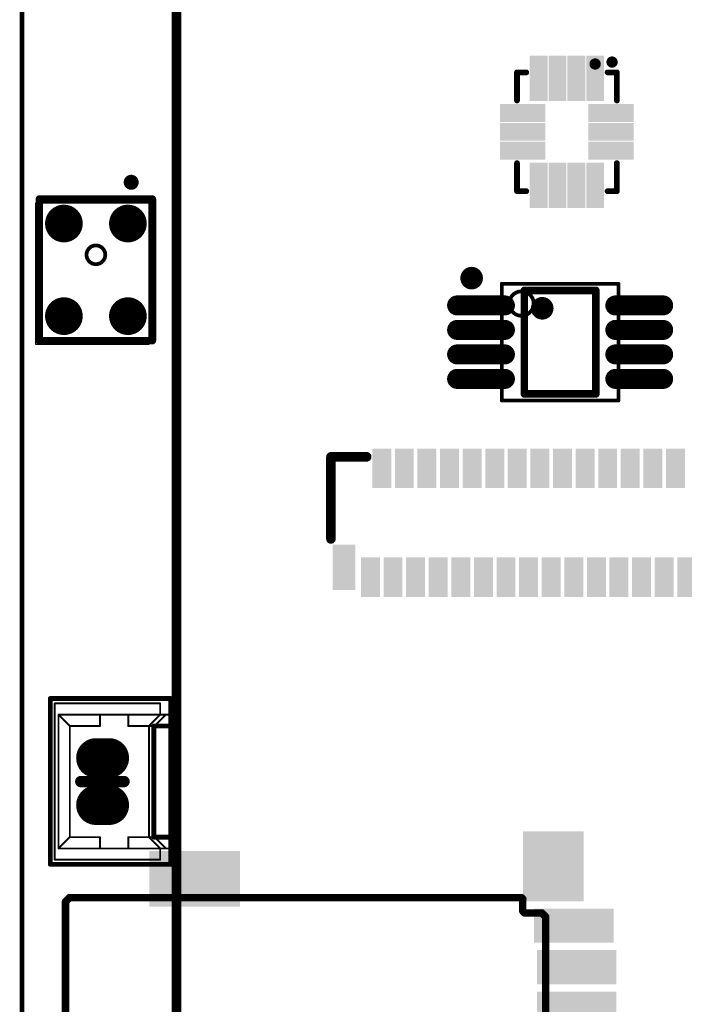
# Model space of a CAD drawing. Header units: millimetres. Extents: x 6.83 to 8, y 14.94 to 18.7.
# Tile 4 of 11: x 6.83 to 7.53, y 15.97 to 17. Entities that reach past the tile are written whole.
import ezdxf

# ---------------------------------------------------------------- set-up
doc = ezdxf.new("R2010")
doc.units = ezdxf.units.MM
doc.header["$MEASUREMENT"] = 0
for name, color, linetype in [('BottomLayer', 5, 'Continuous'), ('BottomOverlay', 54, 'Continuous'), ('BottomSolder', 6, 'Continuous'), ('KeepOutLayer', 6, 'Continuous'), ('Mechanical13', 56, 'Continuous'), ('Mechanical15', 56, 'Continuous'), ('MidLayer1', 16, 'Continuous'), ('MidLayer2', 76, 'Continuous'), ('MultiLayer', 9, 'Continuous'), ('TopLayer', 1, 'Continuous'), ('TopOverlay', 2, 'Continuous'), ('TopPaste', 8, 'Continuous'), ('TopSolder', 216, 'Continuous')]:
    doc.layers.add(name, color=color, linetype=linetype)

# ---------------------------------------------------------------- blocks, each defined once
blk = doc.blocks.new('BATTERY_BOX18650_DIP_____B_2')
at = {"layer": 'BottomOverlay', "const_width": 0.01}
blk.add_lwpolyline([(1.5074, 0.4114), (-1.5276, 0.4114)], dxfattribs=at)
blk = doc.blocks.new('TF_1_7')
at = {"layer": 'TopLayer'}
for points in [[(0.1905, 0.2893), (0.1905, 0.3393), (0.1039, 0.2893), (0.1039, 0.3393)], [(-0.2032, 0.2437), (-0.2032, 0.3087), (-0.2583, 0.2437), (-0.2583, 0.3087)], [(-0.2146, 0.0787), (-0.2146, 0.1063), (-0.2896, 0.0787), (-0.2896, 0.1063)], [(-0.2146, 0.0354), (-0.2146, 0.063), (-0.2896, 0.0354), (-0.2896, 0.063)], [(-0.2146, -0.0079), (-0.2146, 0.0197), (-0.2896, -0.0079), (-0.2896, 0.0197)], [(-0.2146, -0.0512), (-0.2146, -0.0236), (-0.2896, -0.0512), (-0.2896, -0.0236)], [(-0.2146, -0.0945), (-0.2146, -0.0669), (-0.2896, -0.0945), (-0.2896, -0.0669)], [(-0.2146, -0.1378), (-0.2146, -0.1102), (-0.2896, -0.1378), (-0.2896, -0.1102)], [(-0.2146, -0.1811), (-0.2146, -0.1535), (-0.2896, -0.1811), (-0.2896, -0.1535)], [(-0.2146, -0.2244), (-0.2146, -0.1968), (-0.2896, -0.2244), (-0.2896, -0.1968)], [(-0.2116, -0.2677), (-0.2116, -0.2402), (-0.2866, -0.2677), (-0.2866, -0.2402)], [(-0.2001, -0.3485), (-0.2001, -0.2835), (-0.2553, -0.3485), (-0.2553, -0.2835)], [(0.1905, -0.328), (0.1905, -0.278), (0.1039, -0.328), (0.1039, -0.278)]]:
    blk.add_solid(points, dxfattribs=at)
at = {"layer": 'TopOverlay', "const_width": 0.00787}
for points in [[(0.3235, 0.2854), (-0.1817, 0.2848)], [(-0.1817, 0.2848), (-0.1817, 0.2448)], [(0.3243, 0.2846), (0.3243, 0.0428)], [(-0.1817, 0.2448), (-0.1897, 0.2368)], [(-0.2197, 0.2368), (-0.2197, -0.2632)], [(-0.1897, 0.2368), (-0.2197, 0.2368)], [(0.3243, 0.0428), (0.2823, 0.0008)], [(0.2823, 0.0008), (0.2823, -0.2792)], [(-0.2157, -0.2672), (-0.2197, -0.2632)], [(-0.1977, -0.2672), (-0.2157, -0.2672)], [(-0.1957, -0.2692), (-0.1977, -0.2672)], [(-0.1957, -0.2692), (-0.1957, -0.282)], [(0.2823, -0.2792), (0.2783, -0.2832)], [(-0.1946, -0.2832), (-0.1957, -0.282)], [(0.2783, -0.2832), (-0.1946, -0.2832)]]:
    blk.add_lwpolyline(points, dxfattribs=at)
at = {"layer": 'TopOverlay', "const_width": 0.00394}
for points in [[(-0.1837, 0.2848, 1), (-0.1798, 0.2848, 1)], [(-0.1837, 0.2848, 1), (-0.1798, 0.2848, 1)], [(0.3215, 0.2854, 1), (0.3254, 0.2854, 1)], [(0.3223, 0.2846, 1), (0.3262, 0.2846, 1)], [(-0.1837, 0.2448, 1), (-0.1798, 0.2448, 1)], [(-0.1837, 0.2448, 1), (-0.1798, 0.2448, 1)], [(-0.2217, 0.2368, 1), (-0.2178, 0.2368, 1)], [(-0.2217, 0.2368, 1), (-0.2178, 0.2368, 1)], [(-0.1917, 0.2368, 1), (-0.1878, 0.2368, 1)], [(-0.1917, 0.2368, 1), (-0.1878, 0.2368, 1)], [(0.3223, 0.0428, 1), (0.3262, 0.0428, 1)], [(0.3223, 0.0428, 1), (0.3262, 0.0428, 1)], [(0.2803, 0.0008, 1), (0.2842, 0.0008, 1)], [(0.2803, 0.0008, 1), (0.2842, 0.0008, 1)], [(-0.2217, -0.2632, 1), (-0.2178, -0.2632, 1)], [(-0.2217, -0.2632, 1), (-0.2178, -0.2632, 1)], [(-0.2177, -0.2672, 1), (-0.2138, -0.2672, 1)], [(-0.2177, -0.2672, 1), (-0.2138, -0.2672, 1)], [(-0.1997, -0.2672, 1), (-0.1958, -0.2672, 1)], [(-0.1997, -0.2672, 1), (-0.1958, -0.2672, 1)], [(-0.1977, -0.2692, 1), (-0.1938, -0.2692, 1)], [(-0.1977, -0.2692, 1), (-0.1938, -0.2692, 1)], [(0.2803, -0.2792, 1), (0.2842, -0.2792, 1)], [(0.2803, -0.2792, 1), (0.2842, -0.2792, 1)], [(-0.1977, -0.282, 1), (-0.1938, -0.282, 1)], [(-0.1977, -0.282, 1), (-0.1938, -0.282, 1)], [(-0.1965, -0.2832, 1), (-0.1926, -0.2832, 1)], [(-0.1965, -0.2832, 1), (-0.1926, -0.2832, 1)], [(0.2763, -0.2832, 1), (0.2802, -0.2832, 1)], [(0.2763, -0.2832, 1), (0.2802, -0.2832, 1)]]:
    blk.add_lwpolyline(points, format="xyb", close=True, dxfattribs=at)
at = {"layer": 'TopPaste'}
for points in [[(0.1905, 0.2893), (0.1905, 0.3393), (0.1039, 0.2893), (0.1039, 0.3393)], [(-0.2032, 0.2437), (-0.2032, 0.3087), (-0.2583, 0.2437), (-0.2583, 0.3087)], [(-0.2146, 0.0787), (-0.2146, 0.1063), (-0.2896, 0.0787), (-0.2896, 0.1063)], [(-0.2146, 0.0354), (-0.2146, 0.063), (-0.2896, 0.0354), (-0.2896, 0.063)], [(-0.2146, -0.0079), (-0.2146, 0.0197), (-0.2896, -0.0079), (-0.2896, 0.0197)], [(-0.2146, -0.0512), (-0.2146, -0.0236), (-0.2896, -0.0512), (-0.2896, -0.0236)], [(-0.2146, -0.0945), (-0.2146, -0.0669), (-0.2896, -0.0945), (-0.2896, -0.0669)], [(-0.2146, -0.1378), (-0.2146, -0.1102), (-0.2896, -0.1378), (-0.2896, -0.1102)], [(-0.2146, -0.1811), (-0.2146, -0.1535), (-0.2896, -0.1811), (-0.2896, -0.1535)], [(-0.2146, -0.2244), (-0.2146, -0.1968), (-0.2896, -0.2244), (-0.2896, -0.1968)], [(-0.2116, -0.2677), (-0.2116, -0.2402), (-0.2866, -0.2677), (-0.2866, -0.2402)], [(-0.2001, -0.3485), (-0.2001, -0.2835), (-0.2553, -0.3485), (-0.2553, -0.2835)], [(0.1905, -0.328), (0.1905, -0.278), (0.1039, -0.328), (0.1039, -0.278)]]:
    blk.add_solid(points, dxfattribs=at)
at = {"layer": 'TopSolder'}
for points in [[(0.1945, 0.2853), (0.1945, 0.3433), (0.0999, 0.2853), (0.0999, 0.3433)], [(-0.1992, 0.2397), (-0.1992, 0.3127), (-0.2623, 0.2397), (-0.2623, 0.3127)], [(-0.2106, 0.0747), (-0.2106, 0.1103), (-0.2936, 0.0747), (-0.2936, 0.1103)], [(-0.2106, 0.0314), (-0.2106, 0.067), (-0.2936, 0.0314), (-0.2936, 0.067)], [(-0.2106, -0.0119), (-0.2106, 0.0237), (-0.2936, -0.0119), (-0.2936, 0.0237)], [(-0.2106, -0.0552), (-0.2106, -0.0196), (-0.2936, -0.0552), (-0.2936, -0.0196)], [(-0.2106, -0.0985), (-0.2106, -0.0629), (-0.2936, -0.0985), (-0.2936, -0.0629)], [(-0.2106, -0.1418), (-0.2106, -0.1062), (-0.2936, -0.1418), (-0.2936, -0.1062)], [(-0.2106, -0.1851), (-0.2106, -0.1495), (-0.2936, -0.1851), (-0.2936, -0.1495)], [(-0.2106, -0.2284), (-0.2106, -0.1928), (-0.2936, -0.2284), (-0.2936, -0.1928)], [(-0.2076, -0.2717), (-0.2076, -0.2362), (-0.2906, -0.2717), (-0.2906, -0.2362)], [(0.1945, -0.332), (0.1945, -0.274), (0.0999, -0.332), (0.0999, -0.274)], [(-0.1961, -0.3525), (-0.1961, -0.2795), (-0.2593, -0.3525), (-0.2593, -0.2795)]]:
    blk.add_solid(points, dxfattribs=at)
blk = doc.blocks.new('QMI8658C_10')
at = {"layer": 'Mechanical15'}
for points, const_width in [([(0.0738, -0.0295, 1), (0.0679, -0.0295, 1)], 0.00591), ([(0.0664, -0.0295, 1), (0.0694, -0.0295, 1)], 0.00295), ([(0.0723, -0.0295, 1), (0.0753, -0.0295, 1)], 0.00295)]:
    blk.add_lwpolyline(points, format="xyb", close=True, dxfattribs=dict(at, const_width=const_width))
at = {"layer": 'TopLayer'}
for points in [[(-0.025, 0.0264), (-0.0144, 0.0264), (-0.025, 0.0658), (-0.0144, 0.0658)], [(-0.0053, 0.0264), (0.0053, 0.0264), (-0.0053, 0.0658), (0.0053, 0.0658)], [(0.0144, 0.0264), (0.025, 0.0264), (0.0144, 0.0658), (0.025, 0.0658)], [(-0.0756, 0.0242), (-0.0362, 0.0242), (-0.0756, 0.0348), (-0.0362, 0.0348)], [(0.0362, 0.0242), (0.0756, 0.0242), (0.0362, 0.0348), (0.0756, 0.0348)], [(-0.0756, 0.0045), (-0.0362, 0.0045), (-0.0756, 0.0152), (-0.0362, 0.0152)], [(0.0362, 0.0045), (0.0756, 0.0045), (0.0362, 0.0152), (0.0756, 0.0152)], [(-0.0756, -0.0151), (-0.0362, -0.0151), (-0.0756, -0.0045), (-0.0362, -0.0045)], [(0.0362, -0.0151), (0.0756, -0.0151), (0.0362, -0.0045), (0.0756, -0.0045)], [(-0.0756, -0.0348), (-0.0362, -0.0348), (-0.0756, -0.0242), (-0.0362, -0.0242)], [(-0.025, -0.0657), (-0.0144, -0.0657), (-0.025, -0.0264), (-0.0144, -0.0264)], [(-0.0053, -0.0657), (0.0053, -0.0657), (-0.0053, -0.0264), (0.0053, -0.0264)], [(0.0144, -0.0657), (0.025, -0.0657), (0.0144, -0.0264), (0.025, -0.0264)], [(0.0362, -0.0348), (0.0756, -0.0348), (0.0362, -0.0242), (0.0756, -0.0242)]]:
    blk.add_solid(points, dxfattribs=at)
at = {"layer": 'TopOverlay', "const_width": 0.006}
for points in [[(-0.0327, 0.0522), (-0.0621, 0.0522)], [(-0.0621, 0.0425), (-0.0621, 0.0522)], [(0.0621, 0.0522), (0.0327, 0.0522)], [(0.0621, 0.0425), (0.0621, 0.0522)], [(-0.0621, -0.0522), (-0.0621, -0.0425)], [(0.0621, -0.0522), (0.0621, -0.0425)], [(-0.0327, -0.0522), (-0.0621, -0.0522)], [(0.0621, -0.0522), (0.0327, -0.0522)]]:
    blk.add_lwpolyline(points, dxfattribs=at)
at = {"layer": 'TopOverlay'}
for points, const_width in [([(-0.0636, 0.0522, 1), (-0.0606, 0.0522, 1)], 0.003), ([(-0.0636, 0.0522, 1), (-0.0606, 0.0522, 1)], 0.003), ([(-0.0342, 0.0522, 1), (-0.0312, 0.0522, 1)], 0.003), ([(0.0312, 0.0522, 1), (0.0342, 0.0522, 1)], 0.003), ([(0.0606, 0.0522, 1), (0.0636, 0.0522, 1)], 0.003), ([(0.0606, 0.0522, 1), (0.0636, 0.0522, 1)], 0.003), ([(-0.0636, 0.0425, 1), (-0.0606, 0.0425, 1)], 0.003), ([(0.0606, 0.0425, 1), (0.0636, 0.0425, 1)], 0.003), ([(-0.0636, -0.0425, 1), (-0.0606, -0.0425, 1)], 0.003), ([(0.0606, -0.0425, 1), (0.0636, -0.0425, 1)], 0.003), ([(-0.0636, -0.0522, 1), (-0.0606, -0.0522, 1)], 0.003), ([(-0.0636, -0.0522, 1), (-0.0606, -0.0522, 1)], 0.003), ([(-0.0342, -0.0522, 1), (-0.0312, -0.0522, 1)], 0.003), ([(0.0312, -0.0522, 1), (0.0342, -0.0522, 1)], 0.003), ([(0.0606, -0.0522, 1), (0.0636, -0.0522, 1)], 0.003), ([(0.0606, -0.0522, 1), (0.0636, -0.0522, 1)], 0.003), ([(0.0758, -0.0472, 1), (0.0699, -0.0472, 1)], 0.00591), ([(0.0684, -0.0472, 1), (0.0714, -0.0472, 1)], 0.00295), ([(0.0743, -0.0472, 1), (0.0773, -0.0472, 1)], 0.00295)]:
    blk.add_lwpolyline(points, format="xyb", close=True, dxfattribs=dict(at, const_width=const_width))
at = {"layer": 'TopPaste'}
for points in [[(-0.025, 0.0264), (-0.0144, 0.0264), (-0.025, 0.0658), (-0.0144, 0.0658)], [(-0.0053, 0.0264), (0.0053, 0.0264), (-0.0053, 0.0658), (0.0053, 0.0658)], [(0.0144, 0.0264), (0.025, 0.0264), (0.0144, 0.0658), (0.025, 0.0658)], [(-0.0756, 0.0242), (-0.0362, 0.0242), (-0.0756, 0.0348), (-0.0362, 0.0348)], [(0.0362, 0.0242), (0.0756, 0.0242), (0.0362, 0.0348), (0.0756, 0.0348)], [(-0.0756, 0.0045), (-0.0362, 0.0045), (-0.0756, 0.0152), (-0.0362, 0.0152)], [(0.0362, 0.0045), (0.0756, 0.0045), (0.0362, 0.0152), (0.0756, 0.0152)], [(-0.0756, -0.0151), (-0.0362, -0.0151), (-0.0756, -0.0045), (-0.0362, -0.0045)], [(0.0362, -0.0151), (0.0756, -0.0151), (0.0362, -0.0045), (0.0756, -0.0045)], [(-0.0756, -0.0348), (-0.0362, -0.0348), (-0.0756, -0.0242), (-0.0362, -0.0242)], [(-0.025, -0.0657), (-0.0144, -0.0657), (-0.025, -0.0264), (-0.0144, -0.0264)], [(-0.0053, -0.0657), (0.0053, -0.0657), (-0.0053, -0.0264), (0.0053, -0.0264)], [(0.0144, -0.0657), (0.025, -0.0657), (0.0144, -0.0264), (0.025, -0.0264)], [(0.0362, -0.0348), (0.0756, -0.0348), (0.0362, -0.0242), (0.0756, -0.0242)]]:
    blk.add_solid(points, dxfattribs=at)
at = {"layer": 'TopSolder'}
for points in [[(-0.029, 0.0224), (-0.0104, 0.0224), (-0.029, 0.0698), (-0.0104, 0.0698)], [(-0.0093, 0.0224), (0.0093, 0.0224), (-0.0093, 0.0698), (0.0093, 0.0698)], [(0.0104, 0.0224), (0.029, 0.0224), (0.0104, 0.0698), (0.029, 0.0698)], [(-0.0796, 0.0202), (-0.0322, 0.0202), (-0.0796, 0.0388), (-0.0322, 0.0388)], [(0.0322, 0.0202), (0.0796, 0.0202), (0.0322, 0.0388), (0.0796, 0.0388)], [(-0.0796, 0.0005), (-0.0322, 0.0005), (-0.0796, 0.0192), (-0.0322, 0.0192)], [(0.0322, 0.0005), (0.0796, 0.0005), (0.0322, 0.0192), (0.0796, 0.0192)], [(-0.0796, -0.0191), (-0.0322, -0.0191), (-0.0796, -0.0005), (-0.0322, -0.0005)], [(0.0322, -0.0191), (0.0796, -0.0191), (0.0322, -0.0005), (0.0796, -0.0005)], [(-0.0796, -0.0388), (-0.0322, -0.0388), (-0.0796, -0.0202), (-0.0322, -0.0202)], [(0.0322, -0.0388), (0.0796, -0.0388), (0.0322, -0.0202), (0.0796, -0.0202)], [(-0.029, -0.0697), (-0.0104, -0.0697), (-0.029, -0.0224), (-0.0104, -0.0224)], [(-0.0093, -0.0697), (0.0093, -0.0697), (-0.0093, -0.0224), (0.0093, -0.0224)], [(0.0104, -0.0697), (0.029, -0.0697), (0.0104, -0.0224), (0.029, -0.0224)]]:
    blk.add_solid(points, dxfattribs=at)
blk = doc.blocks.new('FPC0_3_SMD_57P_16')
at = {"layer": 'TopLayer'}
for points in [[(-0.313, 0.0736), (-0.3248, 0.0736), (-0.313, 0.0402), (-0.3248, 0.0402)], [(-0.2894, 0.0736), (-0.3012, 0.0736), (-0.2894, 0.0402), (-0.3012, 0.0402)], [(-0.2657, 0.0736), (-0.2776, 0.0736), (-0.2657, 0.0402), (-0.2776, 0.0402)], [(-0.2421, 0.0736), (-0.2539, 0.0736), (-0.2421, 0.0402), (-0.2539, 0.0402)], [(-0.2185, 0.0736), (-0.2303, 0.0736), (-0.2185, 0.0402), (-0.2303, 0.0402)], [(-0.1949, 0.0736), (-0.2067, 0.0736), (-0.1949, 0.0402), (-0.2067, 0.0402)], [(-0.1713, 0.0736), (-0.1831, 0.0736), (-0.1713, 0.0402), (-0.1831, 0.0402)], [(-0.1476, 0.0736), (-0.1594, 0.0736), (-0.1476, 0.0402), (-0.1594, 0.0402)], [(-0.124, 0.0736), (-0.1358, 0.0736), (-0.124, 0.0402), (-0.1358, 0.0402)], [(-0.1004, 0.0736), (-0.1122, 0.0736), (-0.1004, 0.0402), (-0.1122, 0.0402)], [(-0.0768, 0.0736), (-0.0886, 0.0736), (-0.0768, 0.0402), (-0.0886, 0.0402)], [(-0.0531, 0.0736), (-0.065, 0.0736), (-0.0531, 0.0402), (-0.065, 0.0402)], [(-0.0295, 0.0736), (-0.0413, 0.0736), (-0.0295, 0.0402), (-0.0413, 0.0402)], [(-0.0059, 0.0736), (-0.0177, 0.0736), (-0.0059, 0.0402), (-0.0177, 0.0402)], [(-0.3661, -0.027), (-0.3661, -0.0663), (-0.3504, -0.027), (-0.3504, -0.0663)], [(-0.3366, -0.0736), (-0.3248, -0.0736), (-0.3366, -0.0402), (-0.3248, -0.0402)], [(-0.313, -0.0736), (-0.3012, -0.0736), (-0.313, -0.0402), (-0.3012, -0.0402)], [(-0.2894, -0.0736), (-0.2776, -0.0736), (-0.2894, -0.0402), (-0.2776, -0.0402)], [(-0.2657, -0.0736), (-0.2539, -0.0736), (-0.2657, -0.0402), (-0.2539, -0.0402)], [(-0.2421, -0.0736), (-0.2303, -0.0736), (-0.2421, -0.0402), (-0.2303, -0.0402)], [(-0.2185, -0.0736), (-0.2067, -0.0736), (-0.2185, -0.0402), (-0.2067, -0.0402)], [(-0.1949, -0.0736), (-0.1831, -0.0736), (-0.1949, -0.0402), (-0.1831, -0.0402)], [(-0.1713, -0.0736), (-0.1594, -0.0736), (-0.1713, -0.0402), (-0.1594, -0.0402)], [(-0.1476, -0.0736), (-0.1358, -0.0736), (-0.1476, -0.0402), (-0.1358, -0.0402)], [(-0.124, -0.0736), (-0.1122, -0.0736), (-0.124, -0.0402), (-0.1122, -0.0402)], [(-0.1004, -0.0736), (-0.0886, -0.0736), (-0.1004, -0.0402), (-0.0886, -0.0402)], [(-0.0768, -0.0736), (-0.065, -0.0736), (-0.0768, -0.0402), (-0.065, -0.0402)], [(-0.0531, -0.0736), (-0.0413, -0.0736), (-0.0531, -0.0402), (-0.0413, -0.0402)], [(-0.0295, -0.0736), (-0.0177, -0.0736), (-0.0295, -0.0402), (-0.0177, -0.0402)], [(-0.0059, -0.0736), (0.0059, -0.0736), (-0.0059, -0.0402), (0.0059, -0.0402)]]:
    blk.add_solid(points, dxfattribs=at)
at = {"layer": 'TopOverlay', "const_width": 0.01}
for points in [[(-0.372, 0.0689), (-0.3346, 0.0689)], [(-0.372, -0.0169), (-0.372, 0.0689)]]:
    blk.add_lwpolyline(points, dxfattribs=at)
at = {"layer": 'TopOverlay', "const_width": 0.005}
for points in [[(-0.3745, 0.0689, 1), (-0.3695, 0.0689, 1)], [(-0.3745, 0.0689, 1), (-0.3695, 0.0689, 1)], [(-0.3371, 0.0689, 1), (-0.3321, 0.0689, 1)], [(-0.3745, -0.0169, 1), (-0.3695, -0.0169, 1)]]:
    blk.add_lwpolyline(points, format="xyb", close=True, dxfattribs=at)
at = {"layer": 'TopPaste'}
for points in [[(-0.313, 0.0736), (-0.3248, 0.0736), (-0.313, 0.0402), (-0.3248, 0.0402)], [(-0.2894, 0.0736), (-0.3012, 0.0736), (-0.2894, 0.0402), (-0.3012, 0.0402)], [(-0.2657, 0.0736), (-0.2776, 0.0736), (-0.2657, 0.0402), (-0.2776, 0.0402)], [(-0.2421, 0.0736), (-0.2539, 0.0736), (-0.2421, 0.0402), (-0.2539, 0.0402)], [(-0.2185, 0.0736), (-0.2303, 0.0736), (-0.2185, 0.0402), (-0.2303, 0.0402)], [(-0.1949, 0.0736), (-0.2067, 0.0736), (-0.1949, 0.0402), (-0.2067, 0.0402)], [(-0.1713, 0.0736), (-0.1831, 0.0736), (-0.1713, 0.0402), (-0.1831, 0.0402)], [(-0.1476, 0.0736), (-0.1594, 0.0736), (-0.1476, 0.0402), (-0.1594, 0.0402)], [(-0.124, 0.0736), (-0.1358, 0.0736), (-0.124, 0.0402), (-0.1358, 0.0402)], [(-0.1004, 0.0736), (-0.1122, 0.0736), (-0.1004, 0.0402), (-0.1122, 0.0402)], [(-0.0768, 0.0736), (-0.0886, 0.0736), (-0.0768, 0.0402), (-0.0886, 0.0402)], [(-0.0531, 0.0736), (-0.065, 0.0736), (-0.0531, 0.0402), (-0.065, 0.0402)], [(-0.0295, 0.0736), (-0.0413, 0.0736), (-0.0295, 0.0402), (-0.0413, 0.0402)], [(-0.0059, 0.0736), (-0.0177, 0.0736), (-0.0059, 0.0402), (-0.0177, 0.0402)], [(-0.3661, -0.027), (-0.3661, -0.0663), (-0.3504, -0.027), (-0.3504, -0.0663)], [(-0.3366, -0.0736), (-0.3248, -0.0736), (-0.3366, -0.0402), (-0.3248, -0.0402)], [(-0.313, -0.0736), (-0.3012, -0.0736), (-0.313, -0.0402), (-0.3012, -0.0402)], [(-0.2894, -0.0736), (-0.2776, -0.0736), (-0.2894, -0.0402), (-0.2776, -0.0402)], [(-0.2657, -0.0736), (-0.2539, -0.0736), (-0.2657, -0.0402), (-0.2539, -0.0402)], [(-0.2421, -0.0736), (-0.2303, -0.0736), (-0.2421, -0.0402), (-0.2303, -0.0402)], [(-0.2185, -0.0736), (-0.2067, -0.0736), (-0.2185, -0.0402), (-0.2067, -0.0402)], [(-0.1949, -0.0736), (-0.1831, -0.0736), (-0.1949, -0.0402), (-0.1831, -0.0402)], [(-0.1713, -0.0736), (-0.1594, -0.0736), (-0.1713, -0.0402), (-0.1594, -0.0402)], [(-0.1476, -0.0736), (-0.1358, -0.0736), (-0.1476, -0.0402), (-0.1358, -0.0402)], [(-0.124, -0.0736), (-0.1122, -0.0736), (-0.124, -0.0402), (-0.1122, -0.0402)], [(-0.1004, -0.0736), (-0.0886, -0.0736), (-0.1004, -0.0402), (-0.0886, -0.0402)], [(-0.0768, -0.0736), (-0.065, -0.0736), (-0.0768, -0.0402), (-0.065, -0.0402)], [(-0.0531, -0.0736), (-0.0413, -0.0736), (-0.0531, -0.0402), (-0.0413, -0.0402)], [(-0.0295, -0.0736), (-0.0177, -0.0736), (-0.0295, -0.0402), (-0.0177, -0.0402)], [(-0.0059, -0.0736), (0.0059, -0.0736), (-0.0059, -0.0402), (0.0059, -0.0402)]]:
    blk.add_solid(points, dxfattribs=at)
at = {"layer": 'TopSolder'}
for points in [[(-0.309, 0.0776), (-0.3288, 0.0776), (-0.309, 0.0362), (-0.3288, 0.0362)], [(-0.2854, 0.0776), (-0.3052, 0.0776), (-0.2854, 0.0362), (-0.3052, 0.0362)], [(-0.2617, 0.0776), (-0.2816, 0.0776), (-0.2617, 0.0362), (-0.2816, 0.0362)], [(-0.2381, 0.0776), (-0.2579, 0.0776), (-0.2381, 0.0362), (-0.2579, 0.0362)], [(-0.2145, 0.0776), (-0.2343, 0.0776), (-0.2145, 0.0362), (-0.2343, 0.0362)], [(-0.1909, 0.0776), (-0.2107, 0.0776), (-0.1909, 0.0362), (-0.2107, 0.0362)], [(-0.1673, 0.0776), (-0.1871, 0.0776), (-0.1673, 0.0362), (-0.1871, 0.0362)], [(-0.1436, 0.0776), (-0.1634, 0.0776), (-0.1436, 0.0362), (-0.1634, 0.0362)], [(-0.12, 0.0776), (-0.1398, 0.0776), (-0.12, 0.0362), (-0.1398, 0.0362)], [(-0.0964, 0.0776), (-0.1162, 0.0776), (-0.0964, 0.0362), (-0.1162, 0.0362)], [(-0.0728, 0.0776), (-0.0926, 0.0776), (-0.0728, 0.0362), (-0.0926, 0.0362)], [(-0.0491, 0.0776), (-0.069, 0.0776), (-0.0491, 0.0362), (-0.069, 0.0362)], [(-0.0255, 0.0776), (-0.0453, 0.0776), (-0.0255, 0.0362), (-0.0453, 0.0362)], [(-0.0019, 0.0776), (-0.0217, 0.0776), (-0.0019, 0.0362), (-0.0217, 0.0362)], [(-0.3701, -0.023), (-0.3701, -0.0703), (-0.3464, -0.023), (-0.3464, -0.0703)], [(-0.3406, -0.0776), (-0.3208, -0.0776), (-0.3406, -0.0362), (-0.3208, -0.0362)], [(-0.317, -0.0776), (-0.2972, -0.0776), (-0.317, -0.0362), (-0.2972, -0.0362)], [(-0.2934, -0.0776), (-0.2736, -0.0776), (-0.2934, -0.0362), (-0.2736, -0.0362)], [(-0.2697, -0.0776), (-0.2499, -0.0776), (-0.2697, -0.0362), (-0.2499, -0.0362)], [(-0.2461, -0.0776), (-0.2263, -0.0776), (-0.2461, -0.0362), (-0.2263, -0.0362)], [(-0.2225, -0.0776), (-0.2027, -0.0776), (-0.2225, -0.0362), (-0.2027, -0.0362)], [(-0.1989, -0.0776), (-0.1791, -0.0776), (-0.1989, -0.0362), (-0.1791, -0.0362)], [(-0.1753, -0.0776), (-0.1554, -0.0776), (-0.1753, -0.0362), (-0.1554, -0.0362)], [(-0.1516, -0.0776), (-0.1318, -0.0776), (-0.1516, -0.0362), (-0.1318, -0.0362)], [(-0.128, -0.0776), (-0.1082, -0.0776), (-0.128, -0.0362), (-0.1082, -0.0362)], [(-0.1044, -0.0776), (-0.0846, -0.0776), (-0.1044, -0.0362), (-0.0846, -0.0362)], [(-0.0808, -0.0776), (-0.061, -0.0776), (-0.0808, -0.0362), (-0.061, -0.0362)], [(-0.0571, -0.0776), (-0.0373, -0.0776), (-0.0571, -0.0362), (-0.0373, -0.0362)], [(-0.0335, -0.0776), (-0.0137, -0.0776), (-0.0335, -0.0362), (-0.0137, -0.0362)], [(-0.0099, -0.0776), (0.0099, -0.0776), (-0.0099, -0.0362), (0.0099, -0.0362)]]:
    blk.add_solid(points, dxfattribs=at)
blk = doc.blocks.new('AOS3729A_T42_18')
at = {"layer": 'TopLayer', "const_width": 0.0157}
for points in [[(-0.0413, 0.0484, 1), (-0.0256, 0.0484, 1)], [(0.0256, 0.0484, 1), (0.0413, 0.0484, 1)], [(-0.0413, -0.0484, 1), (-0.0256, -0.0484, 1)], [(0.0256, -0.0484, 1), (0.0413, -0.0484, 1)]]:
    blk.add_lwpolyline(points, format="xyb", close=True, dxfattribs=at)
at = {"layer": 'TopOverlay'}
for points, const_width in [([(0.0408, 0.0915, 1), (0.033, 0.0915, 1)], 0.00787), ([(0.031, 0.0915, 1), (0.0349, 0.0915, 1)], 0.00394), ([(0.0389, 0.0915, 1), (0.0428, 0.0915, 1)], 0.00394), ([(-0.061, 0.074, 1), (-0.0571, 0.074, 1)], 0.00394), ([(-0.061, 0.074, 1), (-0.0571, 0.074, 1)], 0.00394), ([(0.0571, 0.074, 1), (0.061, 0.074, 1)], 0.00394), ([(0.0571, 0.074, 1), (0.061, 0.074, 1)], 0.00394), ([(0.0098, 0.0157, 1), (-0.0098, 0.0157, 1)], 0.00394), ([(-0.0108, 0.0157, 1), (-0.0089, 0.0157, 1)], 0.00197), ([(0.0089, 0.0157, 1), (0.0108, 0.0157, 1)], 0.00197), ([(-0.061, -0.074, 1), (-0.0571, -0.074, 1)], 0.00394), ([(-0.061, -0.074, 1), (-0.0571, -0.074, 1)], 0.00394), ([(0.0571, -0.074, 1), (0.061, -0.074, 1)], 0.00394), ([(0.0571, -0.074, 1), (0.061, -0.074, 1)], 0.00394)]:
    blk.add_lwpolyline(points, format="xyb", close=True, dxfattribs=dict(at, const_width=const_width))
at = {"layer": 'TopOverlay', "const_width": 0.00787}
for points in [[(-0.0591, 0.074), (0.0591, 0.074)], [(-0.0591, -0.074), (-0.0591, 0.074)], [(0.0591, -0.074), (0.0591, 0.074)], [(-0.0591, -0.074), (0.0591, -0.074)]]:
    blk.add_lwpolyline(points, dxfattribs=at)
at = {"layer": 'TopPaste', "const_width": 0.0157}
for points in [[(-0.0413, 0.0484, 1), (-0.0256, 0.0484, 1)], [(0.0256, 0.0484, 1), (0.0413, 0.0484, 1)], [(-0.0413, -0.0484, 1), (-0.0256, -0.0484, 1)], [(0.0256, -0.0484, 1), (0.0413, -0.0484, 1)]]:
    blk.add_lwpolyline(points, format="xyb", close=True, dxfattribs=at)
at = {"layer": 'TopSolder', "const_width": 0.0197}
for points in [[(-0.0433, 0.0484, 1), (-0.0236, 0.0484, 1)], [(0.0236, 0.0484, 1), (0.0433, 0.0484, 1)], [(-0.0433, -0.0484, 1), (-0.0236, -0.0484, 1)], [(0.0236, -0.0484, 1), (0.0433, -0.0484, 1)]]:
    blk.add_lwpolyline(points, format="xyb", close=True, dxfattribs=at)
blk = doc.blocks.new('MSOP_8_19')
at = {"layer": 'Mechanical13', "const_width": 0.00394}
for points in [[(-0.061, 0.061), (-0.061, -0.061)], [(-0.061, 0.061), (0.061, 0.061)], [(0.061, 0.061), (0.061, -0.061)], [(-0.061, -0.061), (0.061, -0.061)]]:
    blk.add_lwpolyline(points, dxfattribs=at)
at = {"layer": 'Mechanical13'}
for points, const_width in [([(-0.062, 0.061, 1), (-0.06, 0.061, 1)], 0.00197), ([(-0.062, 0.061, 1), (-0.06, 0.061, 1)], 0.00197), ([(0.06, 0.061, 1), (0.062, 0.061, 1)], 0.00197), ([(0.06, 0.061, 1), (0.062, 0.061, 1)], 0.00197), ([(-0.0276, -0.0404, 1), (-0.0531, -0.0404, 1)], 0.00394), ([(-0.0541, -0.0404, 1), (-0.0522, -0.0404, 1)], 0.00197), ([(-0.0285, -0.0404, 1), (-0.0266, -0.0404, 1)], 0.00197), ([(-0.062, -0.061, 1), (-0.06, -0.061, 1)], 0.00197), ([(-0.062, -0.061, 1), (-0.06, -0.061, 1)], 0.00197), ([(0.06, -0.061, 1), (0.062, -0.061, 1)], 0.00197), ([(0.06, -0.061, 1), (0.062, -0.061, 1)], 0.00197)]:
    blk.add_lwpolyline(points, format="xyb", close=True, dxfattribs=dict(at, const_width=const_width))
at = {"layer": 'TopLayer', "const_width": 0.0169}
for points in [[(-0.0384, 0.0577), (-0.0384, 0.1077)], [(-0.0128, 0.0577), (-0.0128, 0.1077)], [(0.0128, 0.0577), (0.0128, 0.1077)], [(0.0384, 0.0577), (0.0384, 0.1077)], [(-0.0384, -0.1077), (-0.0384, -0.0577)], [(-0.0128, -0.1077), (-0.0128, -0.0577)], [(0.0128, -0.1077), (0.0128, -0.0577)], [(0.0384, -0.1077), (0.0384, -0.0577)]]:
    blk.add_lwpolyline(points, dxfattribs=at)
at = {"layer": 'TopLayer', "const_width": 0.00846}
for points in [[(-0.0426, 0.1077, 1), (-0.0342, 0.1077, 1)], [(-0.017, 0.1077, 1), (-0.0086, 0.1077, 1)], [(0.0086, 0.1077, 1), (0.017, 0.1077, 1)], [(0.0342, 0.1077, 1), (0.0426, 0.1077, 1)], [(-0.0426, 0.0577, 1), (-0.0342, 0.0577, 1)], [(-0.017, 0.0577, 1), (-0.0086, 0.0577, 1)], [(0.0086, 0.0577, 1), (0.017, 0.0577, 1)], [(0.0342, 0.0577, 1), (0.0426, 0.0577, 1)], [(-0.0426, -0.0577, 1), (-0.0342, -0.0577, 1)], [(-0.017, -0.0577, 1), (-0.0086, -0.0577, 1)], [(0.0086, -0.0577, 1), (0.017, -0.0577, 1)], [(0.0342, -0.0577, 1), (0.0426, -0.0577, 1)], [(-0.0426, -0.1077, 1), (-0.0342, -0.1077, 1)], [(-0.017, -0.1077, 1), (-0.0086, -0.1077, 1)], [(0.0086, -0.1077, 1), (0.017, -0.1077, 1)], [(0.0342, -0.1077, 1), (0.0426, -0.1077, 1)]]:
    blk.add_lwpolyline(points, format="xyb", close=True, dxfattribs=at)
at = {"layer": 'TopOverlay', "const_width": 0.00787}
for points in [[(-0.0541, 0.0374), (-0.0541, -0.0374)], [(-0.0541, 0.0374), (0.0541, 0.0374)], [(0.0541, 0.0374), (0.0541, -0.0374)], [(-0.0541, -0.0374), (0.0541, -0.0374)]]:
    blk.add_lwpolyline(points, dxfattribs=at)
at = {"layer": 'TopOverlay'}
for points, const_width in [([(-0.0561, 0.0374, 1), (-0.0522, 0.0374, 1)], 0.00394), ([(-0.0561, 0.0374, 1), (-0.0522, 0.0374, 1)], 0.00394), ([(0.0522, 0.0374, 1), (0.0561, 0.0374, 1)], 0.00394), ([(0.0522, 0.0374, 1), (0.0561, 0.0374, 1)], 0.00394), ([(-0.0295, -0.0187, 1), (-0.0413, -0.0187, 1)], 0.0118), ([(-0.0443, -0.0187, 1), (-0.0384, -0.0187, 1)], 0.00591), ([(-0.0325, -0.0187, 1), (-0.0266, -0.0187, 1)], 0.00591), ([(-0.0561, -0.0374, 1), (-0.0522, -0.0374, 1)], 0.00394), ([(-0.0561, -0.0374, 1), (-0.0522, -0.0374, 1)], 0.00394), ([(0.0522, -0.0374, 1), (0.0561, -0.0374, 1)], 0.00394), ([(0.0522, -0.0374, 1), (0.0561, -0.0374, 1)], 0.00394), ([(-0.061, -0.0925, 1), (-0.0728, -0.0925, 1)], 0.0118), ([(-0.0758, -0.0925, 1), (-0.0699, -0.0925, 1)], 0.00591), ([(-0.064, -0.0925, 1), (-0.0581, -0.0925, 1)], 0.00591)]:
    blk.add_lwpolyline(points, format="xyb", close=True, dxfattribs=dict(at, const_width=const_width))
at = {"layer": 'TopPaste', "const_width": 0.0169}
for points in [[(-0.0384, 0.0577), (-0.0384, 0.1077)], [(-0.0128, 0.0577), (-0.0128, 0.1077)], [(0.0128, 0.0577), (0.0128, 0.1077)], [(0.0384, 0.0577), (0.0384, 0.1077)], [(-0.0384, -0.1077), (-0.0384, -0.0577)], [(-0.0128, -0.1077), (-0.0128, -0.0577)], [(0.0128, -0.1077), (0.0128, -0.0577)], [(0.0384, -0.1077), (0.0384, -0.0577)]]:
    blk.add_lwpolyline(points, dxfattribs=at)
at = {"layer": 'TopPaste', "const_width": 0.00846}
for points in [[(-0.0426, 0.1077, 1), (-0.0342, 0.1077, 1)], [(-0.017, 0.1077, 1), (-0.0086, 0.1077, 1)], [(0.0086, 0.1077, 1), (0.017, 0.1077, 1)], [(0.0342, 0.1077, 1), (0.0426, 0.1077, 1)], [(-0.0426, 0.0577, 1), (-0.0342, 0.0577, 1)], [(-0.017, 0.0577, 1), (-0.0086, 0.0577, 1)], [(0.0086, 0.0577, 1), (0.017, 0.0577, 1)], [(0.0342, 0.0577, 1), (0.0426, 0.0577, 1)], [(-0.0426, -0.0577, 1), (-0.0342, -0.0577, 1)], [(-0.017, -0.0577, 1), (-0.0086, -0.0577, 1)], [(0.0086, -0.0577, 1), (0.017, -0.0577, 1)], [(0.0342, -0.0577, 1), (0.0426, -0.0577, 1)], [(-0.0426, -0.1077, 1), (-0.0342, -0.1077, 1)], [(-0.017, -0.1077, 1), (-0.0086, -0.1077, 1)], [(0.0086, -0.1077, 1), (0.017, -0.1077, 1)], [(0.0342, -0.1077, 1), (0.0426, -0.1077, 1)]]:
    blk.add_lwpolyline(points, format="xyb", close=True, dxfattribs=at)
at = {"layer": 'TopSolder', "const_width": 0.0209}
for points in [[(-0.0384, 0.0577), (-0.0384, 0.1077)], [(-0.0128, 0.0577), (-0.0128, 0.1077)], [(0.0128, 0.0577), (0.0128, 0.1077)], [(0.0384, 0.0577), (0.0384, 0.1077)], [(-0.0384, -0.1077), (-0.0384, -0.0577)], [(-0.0128, -0.1077), (-0.0128, -0.0577)], [(0.0128, -0.1077), (0.0128, -0.0577)], [(0.0384, -0.1077), (0.0384, -0.0577)]]:
    blk.add_lwpolyline(points, dxfattribs=at)
at = {"layer": 'TopSolder', "const_width": 0.0105}
for points in [[(-0.0436, 0.1077, 1), (-0.0332, 0.1077, 1)], [(-0.018, 0.1077, 1), (-0.0076, 0.1077, 1)], [(0.0076, 0.1077, 1), (0.018, 0.1077, 1)], [(0.0332, 0.1077, 1), (0.0436, 0.1077, 1)], [(-0.0436, 0.0577, 1), (-0.0332, 0.0577, 1)], [(-0.018, 0.0577, 1), (-0.0076, 0.0577, 1)], [(0.0076, 0.0577, 1), (0.018, 0.0577, 1)], [(0.0332, 0.0577, 1), (0.0436, 0.0577, 1)], [(-0.0436, -0.0577, 1), (-0.0332, -0.0577, 1)], [(-0.018, -0.0577, 1), (-0.0076, -0.0577, 1)], [(0.0076, -0.0577, 1), (0.018, -0.0577, 1)], [(0.0332, -0.0577, 1), (0.0436, -0.0577, 1)], [(-0.0436, -0.1077, 1), (-0.0332, -0.1077, 1)], [(-0.018, -0.1077, 1), (-0.0076, -0.1077, 1)], [(0.0076, -0.1077, 1), (0.018, -0.1077, 1)], [(0.0332, -0.1077, 1), (0.0436, -0.1077, 1)]]:
    blk.add_lwpolyline(points, format="xyb", close=True, dxfattribs=at)
blk = doc.blocks.new('MX1_25MM_2P____B_22')
at = {"layer": 'BottomLayer', "const_width": 0.0335}
for points in [[(-0.0246, -0.0069), (-0.0246, 0.0069)], [(0.0246, -0.0069), (0.0246, 0.0069)]]:
    blk.add_lwpolyline(points, dxfattribs=at)
at = {"layer": 'BottomLayer', "const_width": 0.0167}
for points in [[(-0.033, 0.0069, 1), (-0.0162, 0.0069, 1)], [(0.0162, 0.0069, 1), (0.033, 0.0069, 1)], [(-0.033, -0.0069, 1), (-0.0162, -0.0069, 1)], [(0.0162, -0.0069, 1), (0.033, -0.0069, 1)]]:
    blk.add_lwpolyline(points, format="xyb", close=True, dxfattribs=at)
at = {"layer": 'BottomOverlay'}
for points, const_width in [([(0.0868, 0.0547), (-0.0864, 0.0547)], 0.005), ([(-0.0864, -0.0713), (-0.0864, 0.0547)], 0.005), ([(0.0868, -0.0713), (0.0868, 0.0547)], 0.005), ([(0.0868, -0.0713), (0.0868, 0.0547)], 0.005), ([(-0.0817, -0.0602), (-0.0817, 0.05)], 0.00197), ([(0.0817, 0.05), (-0.0817, 0.05)], 0.00197), ([(-0.0817, -0.0602), (-0.0817, 0.05)], 0.00197), ([(-0.0699, -0.0602), (-0.0699, 0.0461)], 0.00197), ([(-0.0581, 0.0343), (-0.0699, 0.0461)], 0.00197), ([(0.0059, 0.0461), (-0.0699, 0.0461)], 0.00197), ([(0.0699, 0.0461), (0.0059, 0.0461)], 0.00197), ([(0.0581, 0.0343), (0.0699, 0.0461)], 0.00197), ([(0.0699, -0.0602), (0.0699, 0.0461)], 0.00197), ([(0.0817, -0.0602), (0.0817, 0.05)], 0.00197), ([(-0.0581, 0.0028), (-0.0581, 0.0343)], 0.00197), ([(0.0581, 0.0343), (-0.0581, 0.0343)], 0.00197), ([(0.0581, 0.0028), (0.0581, 0.0343)], 0.00197), ([(-0.0581, 0.0028), (-0.0699, 0.0028)], 0.00197), ([(0.0699, 0.0028), (0.0581, 0.0028)], 0.00197), ([(-0.0581, -0.0268), (-0.0699, -0.0268)], 0.00197), ([(-0.0581, -0.0484), (-0.0581, -0.0268)], 0.00197), ([(0.0581, -0.0484), (0.0581, -0.0268)], 0.00197), ([(0.0699, -0.0268), (0.0581, -0.0268)], 0.00197), ([(-0.0699, -0.0602), (-0.0581, -0.0484)], 0.00197), ([(0.0581, -0.0535), (-0.0581, -0.0535)], 0.005), ([(-0.0581, -0.0713), (-0.0581, -0.0535)], 0.005), ([(-0.0581, -0.0602), (-0.0581, -0.0484)], 0.00197), ([(0.0581, -0.0484), (-0.0581, -0.0484)], 0.00197), ([(0.0699, -0.0602), (0.0581, -0.0484)], 0.00197), ([(0.0581, -0.0602), (0.0581, -0.0484)], 0.00197), ([(-0.0699, -0.0602), (-0.0817, -0.0602)], 0.00197), ([(-0.0738, -0.0602), (-0.0817, -0.0602)], 0.00197), ([(-0.0699, -0.0661), (-0.0581, -0.0543)], 0.00197), ([(-0.0699, -0.072), (-0.0699, -0.0602)], 0.00197), ([(0.0581, -0.0543), (-0.0581, -0.0543)], 0.00197), ([(-0.0581, -0.072), (-0.0581, -0.0602)], 0.00197), ([(0.0581, -0.0713), (0.0581, -0.0543)], 0.005), ([(0.0699, -0.0661), (0.0581, -0.0543)], 0.00197), ([(0.0581, -0.072), (0.0581, -0.0602)], 0.00197), ([(0.0699, -0.072), (0.0699, -0.0602)], 0.00197), ([(0.0817, -0.0602), (0.0699, -0.0602)], 0.00197), ([(-0.0581, -0.0713), (-0.0864, -0.0713)], 0.005), ([(0.0581, -0.0713), (-0.0581, -0.0713)], 0.005), ([(0.0868, -0.0713), (0.0581, -0.0713)], 0.005)]:
    blk.add_lwpolyline(points, dxfattribs=dict(at, const_width=const_width))
for points, const_width in [([(-0.0877, 0.0547, 1), (-0.0852, 0.0547, 1)], 0.0025), ([(-0.0877, 0.0547, 1), (-0.0852, 0.0547, 1)], 0.0025), ([(0.0856, 0.0547, 1), (0.0881, 0.0547, 1)], 0.0025), ([(0.0856, 0.0547, 1), (0.0881, 0.0547, 1)], 0.0025), ([(0.0856, 0.0547, 1), (0.0881, 0.0547, 1)], 0.0025), ([(-0.0822, 0.05, 1), (-0.0812, 0.05, 1)], 0.000984), ([(-0.0822, 0.05, 1), (-0.0812, 0.05, 1)], 0.000984), ([(-0.0822, 0.05, 1), (-0.0812, 0.05, 1)], 0.000984), ([(-0.0704, 0.0461, 1), (-0.0694, 0.0461, 1)], 0.000984), ([(-0.0704, 0.0461, 1), (-0.0694, 0.0461, 1)], 0.000984), ([(-0.0704, 0.0461, 1), (-0.0694, 0.0461, 1)], 0.000984), ([(0.0054, 0.0461, 1), (0.0064, 0.0461, 1)], 0.000984), ([(0.0054, 0.0461, 1), (0.0064, 0.0461, 1)], 0.000984), ([(0.0694, 0.0461, 1), (0.0704, 0.0461, 1)], 0.000984), ([(0.0694, 0.0461, 1), (0.0704, 0.0461, 1)], 0.000984), ([(0.0694, 0.0461, 1), (0.0704, 0.0461, 1)], 0.000984), ([(0.0812, 0.05, 1), (0.0822, 0.05, 1)], 0.000984), ([(0.0812, 0.05, 1), (0.0822, 0.05, 1)], 0.000984), ([(-0.0586, 0.0343, 1), (-0.0576, 0.0343, 1)], 0.000984), ([(-0.0586, 0.0343, 1), (-0.0576, 0.0343, 1)], 0.000984), ([(-0.0586, 0.0343, 1), (-0.0576, 0.0343, 1)], 0.000984), ([(0.0576, 0.0343, 1), (0.0586, 0.0343, 1)], 0.000984), ([(0.0576, 0.0343, 1), (0.0586, 0.0343, 1)], 0.000984), ([(0.0576, 0.0343, 1), (0.0586, 0.0343, 1)], 0.000984), ([(-0.0704, 0.0028, 1), (-0.0694, 0.0028, 1)], 0.000984), ([(-0.0586, 0.0028, 1), (-0.0576, 0.0028, 1)], 0.000984), ([(-0.0586, 0.0028, 1), (-0.0576, 0.0028, 1)], 0.000984), ([(0.0576, 0.0028, 1), (0.0586, 0.0028, 1)], 0.000984), ([(0.0576, 0.0028, 1), (0.0586, 0.0028, 1)], 0.000984), ([(0.0694, 0.0028, 1), (0.0704, 0.0028, 1)], 0.000984), ([(-0.0704, -0.0268, 1), (-0.0694, -0.0268, 1)], 0.000984), ([(-0.0586, -0.0268, 1), (-0.0576, -0.0268, 1)], 0.000984), ([(-0.0586, -0.0268, 1), (-0.0576, -0.0268, 1)], 0.000984), ([(0.0576, -0.0268, 1), (0.0586, -0.0268, 1)], 0.000984), ([(0.0576, -0.0268, 1), (0.0586, -0.0268, 1)], 0.000984), ([(0.0694, -0.0268, 1), (0.0704, -0.0268, 1)], 0.000984), ([(-0.0593, -0.0535, 1), (-0.0568, -0.0535, 1)], 0.0025), ([(-0.0593, -0.0535, 1), (-0.0568, -0.0535, 1)], 0.0025), ([(-0.0586, -0.0484, 1), (-0.0576, -0.0484, 1)], 0.000984), ([(-0.0586, -0.0484, 1), (-0.0576, -0.0484, 1)], 0.000984), ([(-0.0586, -0.0484, 1), (-0.0576, -0.0484, 1)], 0.000984), ([(-0.0586, -0.0484, 1), (-0.0576, -0.0484, 1)], 0.000984), ([(0.0568, -0.0535, 1), (0.0593, -0.0535, 1)], 0.0025), ([(0.0576, -0.0484, 1), (0.0586, -0.0484, 1)], 0.000984), ([(0.0576, -0.0484, 1), (0.0586, -0.0484, 1)], 0.000984), ([(0.0576, -0.0484, 1), (0.0586, -0.0484, 1)], 0.000984), ([(0.0576, -0.0484, 1), (0.0586, -0.0484, 1)], 0.000984), ([(-0.0822, -0.0602, 1), (-0.0812, -0.0602, 1)], 0.000984), ([(-0.0822, -0.0602, 1), (-0.0812, -0.0602, 1)], 0.000984), ([(-0.0822, -0.0602, 1), (-0.0812, -0.0602, 1)], 0.000984), ([(-0.0822, -0.0602, 1), (-0.0812, -0.0602, 1)], 0.000984), ([(-0.0743, -0.0602, 1), (-0.0733, -0.0602, 1)], 0.000984), ([(-0.0704, -0.0602, 1), (-0.0694, -0.0602, 1)], 0.000984), ([(-0.0704, -0.0602, 1), (-0.0694, -0.0602, 1)], 0.000984), ([(-0.0704, -0.0602, 1), (-0.0694, -0.0602, 1)], 0.000984), ([(-0.0704, -0.0602, 1), (-0.0694, -0.0602, 1)], 0.000984), ([(-0.0586, -0.0543, 1), (-0.0576, -0.0543, 1)], 0.000984), ([(-0.0586, -0.0543, 1), (-0.0576, -0.0543, 1)], 0.000984), ([(-0.0586, -0.0602, 1), (-0.0576, -0.0602, 1)], 0.000984), ([(-0.0586, -0.0602, 1), (-0.0576, -0.0602, 1)], 0.000984), ([(0.0568, -0.0543, 1), (0.0593, -0.0543, 1)], 0.0025), ([(0.0576, -0.0543, 1), (0.0586, -0.0543, 1)], 0.000984), ([(0.0576, -0.0543, 1), (0.0586, -0.0543, 1)], 0.000984), ([(0.0576, -0.0602, 1), (0.0586, -0.0602, 1)], 0.000984), ([(0.0576, -0.0602, 1), (0.0586, -0.0602, 1)], 0.000984), ([(0.0694, -0.0602, 1), (0.0704, -0.0602, 1)], 0.000984), ([(0.0694, -0.0602, 1), (0.0704, -0.0602, 1)], 0.000984), ([(0.0694, -0.0602, 1), (0.0704, -0.0602, 1)], 0.000984), ([(0.0694, -0.0602, 1), (0.0704, -0.0602, 1)], 0.000984), ([(0.0812, -0.0602, 1), (0.0822, -0.0602, 1)], 0.000984), ([(0.0812, -0.0602, 1), (0.0822, -0.0602, 1)], 0.000984), ([(-0.0877, -0.0713, 1), (-0.0852, -0.0713, 1)], 0.0025), ([(-0.0877, -0.0713, 1), (-0.0852, -0.0713, 1)], 0.0025), ([(-0.0704, -0.0661, 1), (-0.0694, -0.0661, 1)], 0.000984), ([(-0.0704, -0.072, 1), (-0.0694, -0.072, 1)], 0.000984), ([(-0.0593, -0.0713, 1), (-0.0568, -0.0713, 1)], 0.0025), ([(-0.0593, -0.0713, 1), (-0.0568, -0.0713, 1)], 0.0025), ([(-0.0593, -0.0713, 1), (-0.0568, -0.0713, 1)], 0.0025), ([(-0.0586, -0.072, 1), (-0.0576, -0.072, 1)], 0.000984), ([(0.0568, -0.0713, 1), (0.0593, -0.0713, 1)], 0.0025), ([(0.0568, -0.0713, 1), (0.0593, -0.0713, 1)], 0.0025), ([(0.0568, -0.0713, 1), (0.0593, -0.0713, 1)], 0.0025), ([(0.0576, -0.072, 1), (0.0586, -0.072, 1)], 0.000984), ([(0.0694, -0.0661, 1), (0.0704, -0.0661, 1)], 0.000984), ([(0.0694, -0.072, 1), (0.0704, -0.072, 1)], 0.000984), ([(0.0856, -0.0713, 1), (0.0881, -0.0713, 1)], 0.0025), ([(0.0856, -0.0713, 1), (0.0881, -0.0713, 1)], 0.0025), ([(0.0856, -0.0713, 1), (0.0881, -0.0713, 1)], 0.0025)]:
    blk.add_lwpolyline(points, format="xyb", close=True, dxfattribs=dict(at, const_width=const_width))
at = {"layer": 'BottomSolder', "const_width": 0.0415}
for points in [[(-0.0246, -0.0069), (-0.0246, 0.0069)], [(0.0246, -0.0069), (0.0246, 0.0069)]]:
    blk.add_lwpolyline(points, dxfattribs=at)
at = {"layer": 'BottomSolder', "const_width": 0.0207}
for points in [[(-0.035, 0.0069, 1), (-0.0142, 0.0069, 1)], [(0.0142, 0.0069, 1), (0.035, 0.0069, 1)], [(-0.035, -0.0069, 1), (-0.0142, -0.0069, 1)], [(0.0142, -0.0069, 1), (0.035, -0.0069, 1)]]:
    blk.add_lwpolyline(points, format="xyb", close=True, dxfattribs=at)
at = {"layer": 'MidLayer1', "const_width": 0.0335}
for points in [[(-0.0246, -0.0069), (-0.0246, 0.0069)], [(0.0246, -0.0069), (0.0246, 0.0069)]]:
    blk.add_lwpolyline(points, dxfattribs=at)
at = {"layer": 'MidLayer1', "const_width": 0.0167}
for points in [[(-0.033, 0.0069, 1), (-0.0162, 0.0069, 1)], [(0.0162, 0.0069, 1), (0.033, 0.0069, 1)], [(-0.033, -0.0069, 1), (-0.0162, -0.0069, 1)], [(0.0162, -0.0069, 1), (0.033, -0.0069, 1)]]:
    blk.add_lwpolyline(points, format="xyb", close=True, dxfattribs=at)
at = {"layer": 'MidLayer2', "const_width": 0.0335}
for points in [[(-0.0246, -0.0069), (-0.0246, 0.0069)], [(0.0246, -0.0069), (0.0246, 0.0069)]]:
    blk.add_lwpolyline(points, dxfattribs=at)
at = {"layer": 'MidLayer2', "const_width": 0.0167}
for points in [[(-0.033, 0.0069, 1), (-0.0162, 0.0069, 1)], [(0.0162, 0.0069, 1), (0.033, 0.0069, 1)], [(-0.033, -0.0069, 1), (-0.0162, -0.0069, 1)], [(0.0162, -0.0069, 1), (0.033, -0.0069, 1)]]:
    blk.add_lwpolyline(points, format="xyb", close=True, dxfattribs=at)
at = {"layer": 'MultiLayer', "const_width": 0.0335}
for points in [[(-0.0246, -0.0069), (-0.0246, 0.0069)], [(0.0246, -0.0069), (0.0246, 0.0069)]]:
    blk.add_lwpolyline(points, dxfattribs=at)
at = {"layer": 'MultiLayer', "const_width": 0.0167}
for points in [[(-0.033, 0.0069, 1), (-0.0162, 0.0069, 1)], [(0.0162, 0.0069, 1), (0.033, 0.0069, 1)], [(-0.033, -0.0069, 1), (-0.0162, -0.0069, 1)], [(0.0162, -0.0069, 1), (0.033, -0.0069, 1)]]:
    blk.add_lwpolyline(points, format="xyb", close=True, dxfattribs=at)
at = {"layer": 'TopLayer', "const_width": 0.0335}
for points in [[(-0.0246, -0.0069), (-0.0246, 0.0069)], [(0.0246, -0.0069), (0.0246, 0.0069)]]:
    blk.add_lwpolyline(points, dxfattribs=at)
at = {"layer": 'TopLayer', "const_width": 0.0167}
for points in [[(-0.033, 0.0069, 1), (-0.0162, 0.0069, 1)], [(0.0162, 0.0069, 1), (0.033, 0.0069, 1)], [(-0.033, -0.0069, 1), (-0.0162, -0.0069, 1)], [(0.0162, -0.0069, 1), (0.033, -0.0069, 1)]]:
    blk.add_lwpolyline(points, format="xyb", close=True, dxfattribs=at)
at = {"layer": 'TopOverlay', "const_width": 0.0118}
blk.add_lwpolyline([(0, -0.0224), (0, 0.0228)], dxfattribs=at)
at = {"layer": 'TopOverlay', "const_width": 0.00591}
for points in [[(-0.003, 0.0228, 1), (0.003, 0.0228, 1)], [(-0.003, -0.0224, 1), (0.003, -0.0224, 1)]]:
    blk.add_lwpolyline(points, format="xyb", close=True, dxfattribs=at)
at = {"layer": 'TopSolder', "const_width": 0.0415}
for points in [[(-0.0246, -0.0069), (-0.0246, 0.0069)], [(0.0246, -0.0069), (0.0246, 0.0069)]]:
    blk.add_lwpolyline(points, dxfattribs=at)
at = {"layer": 'TopSolder', "const_width": 0.0207}
for points in [[(-0.035, 0.0069, 1), (-0.0142, 0.0069, 1)], [(0.0142, 0.0069, 1), (0.035, 0.0069, 1)], [(-0.035, -0.0069, 1), (-0.0142, -0.0069, 1)], [(0.0142, -0.0069, 1), (0.035, -0.0069, 1)]]:
    blk.add_lwpolyline(points, format="xyb", close=True, dxfattribs=at)

msp = doc.modelspace()

# ---------------------------------------------------------------- linework, layer by layer
at = {"layer": 'KeepOutLayer', "const_width": 0.005}
msp.add_lwpolyline([(6.8337, 15.1077), (6.8337, 18.6314)], dxfattribs=at)
at = {"layer": 'TopLayer'}
for p, q in [((6.8482, 16.8124), (6.9663, 16.8124)), ((6.8482, 16.6643), (6.8482, 16.8124)), ((6.9663, 16.8124), (6.9663, 16.6643)), ((6.9663, 16.6643), (6.8482, 16.6643))]:
    msp.add_line(p, q, dxfattribs=at)

# ---------------------------------------------------------------- block references
for name, p, rotation in [('BATTERY_BOX18650_DIP_____B_2', (7.4066, 16.844), 90), ('QMI8658C_10', (7.4033, 16.8865), 90), ('AOS3729A_T42_18', (6.9109, 16.7422), 360), ('MSOP_8_19', (7.3962, 16.6666), 270), ('FPC0_3_SMD_57P_16', (7.5286, 16.4778), 360), ('MX1_25MM_2P____B_22', (6.9179, 16.2073), 90), ('TF_1_7', (7.1614, 15.8027), 180)]:
    msp.add_blockref(name, p, dxfattribs=dict(rotation=rotation))

doc.saveas('drawing.dxf')
